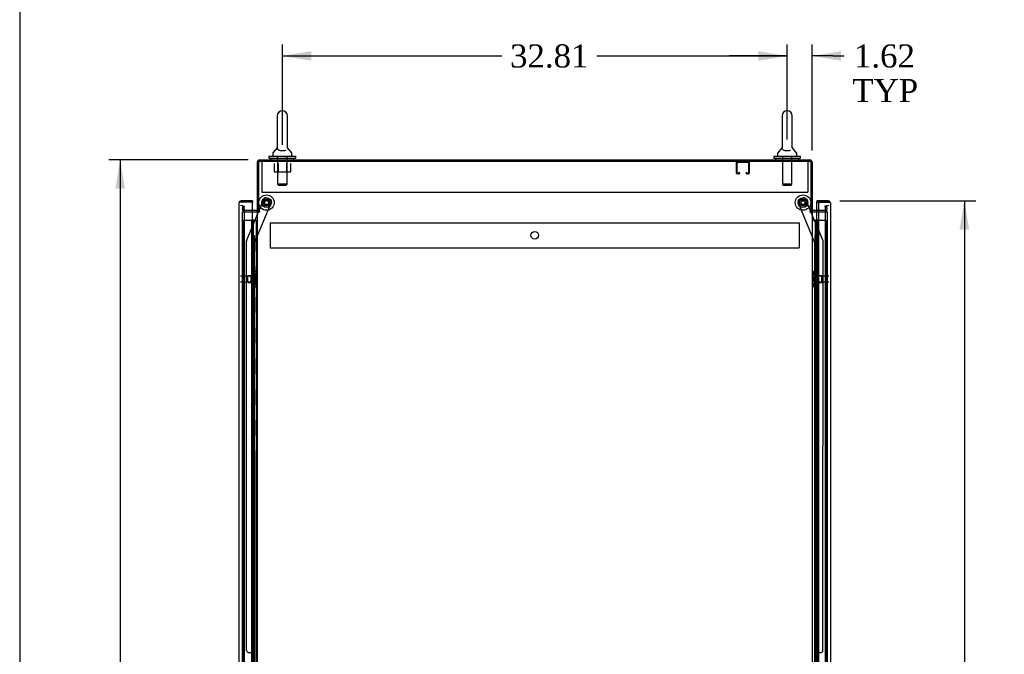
# Model space of a CAD drawing. Header units: inches. Extents: x 1 to 359, y -2 to 239.
# Tile 5 of 18: x 1 to 65, y 122 to 164. Entities that reach past the tile are written whole.
import ezdxf
from ezdxf.enums import TextEntityAlignment as Align
from ezdxf.lldxf.tags import DXFTag

# ---------------------------------------------------------------- set-up
doc = ezdxf.new("R2010")
doc.units = ezdxf.units.IN
doc.header["$MEASUREMENT"] = 0
for name, color, linetype in [('COM53964-5', 7, 'Continuous'), ('COM54746-60', 7, 'Continuous'), ('COM55914', 7, 'Continuous'), ('COM56676-2', 7, 'Continuous'), ('COM70220', 7, 'Continuous'), ('COM70449-6', 7, 'Continuous'), ('COM70839-3', 7, 'Continuous'), ('COM71197-3', 7, 'Continuous'), ('COM71199-4', 7, 'Continuous'), ('Default', 7, 'Continuous'), ('NTS18024', 7, 'Continuous'), ('NTS18147', 7, 'Continuous'), ('ROL87452', 7, 'Continuous'), ('RVT17786', 7, 'Continuous'), ('SCS86414', 7, 'Continuous'), ('STD26122', 7, 'Continuous'), ('WAF25376', 7, 'Continuous'), ('WAF25377', 7, 'Continuous'), ('WAM254785', 7, 'Continuous'), ('WAM30038', 7, 'Continuous')]:
    doc.layers.add(name, color=color, linetype=linetype)
doc.styles.add('SEACAD_Times_New_Roman', font='times.ttf')
tags = doc.linetypes.add('HIDDEN2', pattern=[0.1875, 0.125, -0.0625]).pattern_tags.tags
tags[6:7] = [DXFTag(74, 4), DXFTag(75, 0), DXFTag(340, '0'), DXFTag(46, 0.0), DXFTag(50, 0.0), DXFTag(44, 0.0), DXFTag(45, 0.0)]
tags[4:5] = [DXFTag(74, 4), DXFTag(75, 0), DXFTag(340, '0'), DXFTag(46, 0.0), DXFTag(50, 0.0), DXFTag(44, 0.0), DXFTag(45, 0.0)]
doc.dimstyles.new('HAMMOND_(STH_-_300x200)', dxfattribs={"dimtxt": 1.5, "dimasz": 1.875, "dimexe": 0.75, "dimexo": 0.75, "dimgap": 0.375, "dimtad": 0, "dimtih": 1, "dimtoh": 1, "dimzin": 0, "dimdsep": 46, "dimtxsty": 'SEACAD_Times_New_Roman', "dimblk1": '_SE_FILLED', "dimblk2": '_SE_FILLED', "dimsah": 1, "dimcen": 0.75, "dimadec": 0, "dimazin": 0, "dimtfac": 0.8, "dimtofl": 0, "dimtmove": 0, "dimatfit": 3, "dimfxl": 1, "dimtolj": 1, "dimtzin": 0, "dimarcsym": 0})

# ---------------------------------------------------------------- blocks, each defined once
blk = doc.blocks.new('SE4')
at = {"layer": 'COM53964-5', "color": 7, "linetype": 'HIDDEN2'}
for p, q in [((17.61, 150.378), (17.61, 150.24)), ((17.61, 150.378), (51.985, 150.378)), ((17.61, 150.24), (17.61, 148.891)), ((51.985, 150.378), (51.985, 150.24)), ((51.985, 150.24), (51.985, 148.891)), ((17.61, 148.891), (17.61, 148.753)), ((17.61, 148.753), (51.985, 148.753)), ((51.985, 148.891), (51.985, 148.753))]:
    blk.add_line(p, q, dxfattribs=at)
blk.add_circle((34.798, 149.566), 0.25, dxfattribs=at)
at = {"layer": 'COM54746-60', "color": 7, "linetype": 'HIDDEN2'}
for p, q in [((15.865, 150.543), (16.39, 150.543)), ((15.865, 90.543), (15.865, 150.543)), ((16.39, 150.543), (16.415, 150.543)), ((16.407, 150.552), (16.407, 150.578)), ((16.407, 150.578), (16.457, 150.578)), ((16.457, 150.552), (16.407, 150.552)), ((16.415, 90.543), (16.415, 150.543)), ((16.47, 150.543), (16.415, 150.543)), ((16.42, 150.552), (16.42, 90.543)), ((16.457, 150.578), (16.482, 150.578)), ((16.457, 150.552), (16.482, 150.552)), ((16.47, 150.543), (16.511, 150.543)), ((16.47, 149.543), (16.47, 150.543)), ((16.482, 150.578), (16.532, 150.578)), ((16.532, 150.552), (16.482, 150.552)), ((16.511, 150.543), (16.706, 150.543)), ((16.511, 149.543), (16.511, 150.543)), ((16.52, 90.543), (16.52, 150.552)), ((16.532, 150.578), (16.532, 150.552)), ((16.706, 150.543), (16.768, 150.543)), ((16.706, 90.543), (16.706, 150.543)), ((53.076, 150.543), (53.076, 90.543)), ((53.176, 90.543), (53.176, 150.543)), ((53.245, 150.543), (53.73, 150.543)), ((53.73, 90.543), (53.73, 150.543)), ((16.415, 149.543), (16.47, 149.543)), ((16.459, 149.543), (16.587, 149.543)), ((16.459, 148.543), (16.459, 149.543)), ((16.556, 148.543), (16.556, 149.543)), ((16.582, 149.543), (16.582, 148.543)), ((16.587, 148.543), (16.587, 149.543)), ((53.039, 149.543), (53.009, 149.543)), ((53.009, 149.543), (53.009, 148.543)), ((16.415, 148.543), (16.47, 148.543)), ((16.459, 148.543), (16.587, 148.543)), ((16.47, 147.543), (16.47, 148.543)), ((16.511, 147.543), (16.511, 148.543)), ((53.039, 148.543), (53.009, 148.543)), ((16.415, 147.543), (16.47, 147.543)), ((16.459, 147.543), (16.587, 147.543)), ((16.459, 146.543), (16.459, 147.543)), ((16.556, 146.543), (16.556, 147.543)), ((16.582, 147.543), (16.582, 146.543)), ((16.587, 146.543), (16.587, 147.543)), ((53.039, 147.543), (53.009, 147.543)), ((53.009, 147.543), (53.009, 146.543)), ((16.415, 146.543), (16.47, 146.543)), ((16.459, 146.543), (16.587, 146.543)), ((16.47, 145.543), (16.47, 146.543)), ((16.511, 145.543), (16.511, 146.543)), ((53.039, 146.543), (53.009, 146.543)), ((16.415, 145.543), (16.47, 145.543)), ((16.459, 145.543), (16.587, 145.543)), ((16.459, 144.543), (16.459, 145.543)), ((16.556, 144.543), (16.556, 145.543)), ((16.582, 145.543), (16.582, 144.543)), ((16.587, 144.543), (16.587, 145.543)), ((53.039, 145.543), (53.009, 145.543)), ((53.009, 145.543), (53.009, 144.543)), ((16.415, 144.543), (16.47, 144.543)), ((16.459, 144.543), (16.587, 144.543)), ((16.47, 143.543), (16.47, 144.543)), ((16.511, 143.543), (16.511, 144.543)), ((53.039, 144.543), (53.009, 144.543)), ((16.415, 143.543), (16.47, 143.543)), ((16.459, 143.543), (16.587, 143.543)), ((16.459, 142.543), (16.459, 143.543)), ((16.556, 142.543), (16.556, 143.543)), ((16.582, 143.543), (16.582, 142.543)), ((16.587, 142.543), (16.587, 143.543)), ((53.039, 143.543), (53.009, 143.543)), ((53.009, 143.543), (53.009, 142.543)), ((16.415, 142.543), (16.47, 142.543)), ((16.459, 142.543), (16.587, 142.543)), ((16.47, 141.543), (16.47, 142.543)), ((16.511, 141.543), (16.511, 142.543)), ((53.039, 142.543), (53.009, 142.543)), ((16.415, 141.543), (16.47, 141.543)), ((16.459, 141.543), (16.587, 141.543)), ((16.459, 140.543), (16.459, 141.543)), ((16.556, 140.543), (16.556, 141.543)), ((16.582, 141.543), (16.582, 140.543)), ((16.587, 140.543), (16.587, 141.543)), ((53.039, 141.543), (53.009, 141.543)), ((53.009, 141.543), (53.009, 140.543)), ((16.415, 140.543), (16.47, 140.543)), ((16.459, 140.543), (16.587, 140.543)), ((16.47, 139.543), (16.47, 140.543)), ((16.511, 139.543), (16.511, 140.543)), ((53.039, 140.543), (53.009, 140.543)), ((16.415, 139.543), (16.47, 139.543)), ((16.459, 139.543), (16.587, 139.543)), ((16.459, 138.543), (16.459, 139.543)), ((16.556, 138.543), (16.556, 139.543)), ((16.582, 139.543), (16.582, 138.543)), ((16.587, 138.543), (16.587, 139.543)), ((53.039, 139.543), (53.009, 139.543)), ((53.009, 139.543), (53.009, 138.543)), ((16.415, 138.543), (16.47, 138.543)), ((16.459, 138.543), (16.587, 138.543)), ((16.47, 137.543), (16.47, 138.543)), ((16.511, 137.543), (16.511, 138.543)), ((53.039, 138.543), (53.009, 138.543)), ((16.415, 137.543), (16.47, 137.543)), ((16.459, 137.543), (16.587, 137.543)), ((16.459, 136.543), (16.459, 137.543)), ((16.556, 136.543), (16.556, 137.543)), ((16.582, 137.543), (16.582, 136.543)), ((16.587, 136.543), (16.587, 137.543)), ((53.039, 137.543), (53.009, 137.543)), ((53.009, 137.543), (53.009, 136.543)), ((16.415, 136.543), (16.47, 136.543)), ((16.459, 136.543), (16.587, 136.543)), ((16.47, 135.543), (16.47, 136.543)), ((16.511, 135.543), (16.511, 136.543)), ((53.039, 136.543), (53.009, 136.543)), ((16.415, 135.543), (16.47, 135.543)), ((16.459, 135.543), (16.587, 135.543)), ((16.459, 134.543), (16.459, 135.543)), ((16.556, 134.543), (16.556, 135.543)), ((16.582, 135.543), (16.582, 134.543)), ((16.587, 134.543), (16.587, 135.543)), ((53.039, 135.543), (53.009, 135.543)), ((53.009, 135.543), (53.009, 134.543)), ((16.415, 134.543), (16.47, 134.543)), ((16.459, 134.543), (16.587, 134.543)), ((16.47, 133.543), (16.47, 134.543)), ((16.511, 133.543), (16.511, 134.543)), ((53.039, 134.543), (53.009, 134.543)), ((16.415, 133.543), (16.47, 133.543)), ((16.459, 133.543), (16.587, 133.543)), ((16.459, 132.543), (16.459, 133.543)), ((16.556, 132.543), (16.556, 133.543)), ((16.582, 133.543), (16.582, 132.543)), ((16.587, 132.543), (16.587, 133.543)), ((53.039, 133.543), (53.009, 133.543)), ((53.009, 133.543), (53.009, 132.543)), ((16.415, 132.543), (16.47, 132.543)), ((16.459, 132.543), (16.587, 132.543)), ((16.47, 131.543), (16.47, 132.543)), ((16.511, 131.543), (16.511, 132.543)), ((53.039, 132.543), (53.009, 132.543)), ((16.415, 131.543), (16.47, 131.543)), ((16.459, 131.543), (16.587, 131.543)), ((16.459, 130.543), (16.459, 131.543)), ((16.556, 130.543), (16.556, 131.543)), ((16.582, 131.543), (16.582, 130.543)), ((16.587, 130.543), (16.587, 131.543)), ((53.039, 131.543), (53.009, 131.543)), ((53.009, 131.543), (53.009, 130.543)), ((16.415, 130.543), (16.47, 130.543)), ((16.459, 130.543), (16.587, 130.543)), ((16.47, 129.543), (16.47, 130.543)), ((16.511, 129.543), (16.511, 130.543)), ((53.039, 130.543), (53.009, 130.543)), ((16.415, 129.543), (16.47, 129.543)), ((16.459, 129.543), (16.587, 129.543)), ((16.459, 128.543), (16.459, 129.543)), ((16.556, 128.543), (16.556, 129.543)), ((16.582, 129.543), (16.582, 128.543)), ((16.587, 128.543), (16.587, 129.543)), ((53.039, 129.543), (53.009, 129.543)), ((53.009, 129.543), (53.009, 128.543)), ((16.415, 128.543), (16.47, 128.543)), ((16.459, 128.543), (16.587, 128.543)), ((16.47, 127.543), (16.47, 128.543)), ((16.511, 127.543), (16.511, 128.543)), ((53.039, 128.543), (53.009, 128.543)), ((16.415, 127.543), (16.47, 127.543)), ((16.459, 127.543), (16.587, 127.543)), ((16.459, 126.543), (16.459, 127.543)), ((16.556, 126.543), (16.556, 127.543)), ((16.582, 127.543), (16.582, 126.543)), ((16.587, 126.543), (16.587, 127.543)), ((53.039, 127.543), (53.009, 127.543)), ((53.009, 127.543), (53.009, 126.543)), ((16.415, 126.543), (16.47, 126.543)), ((16.459, 126.543), (16.587, 126.543)), ((16.47, 125.543), (16.47, 126.543)), ((16.511, 125.543), (16.511, 126.543)), ((53.039, 126.543), (53.009, 126.543)), ((16.415, 125.543), (16.47, 125.543)), ((16.459, 125.543), (16.587, 125.543)), ((16.459, 124.543), (16.459, 125.543)), ((16.556, 124.543), (16.556, 125.543)), ((16.582, 125.543), (16.582, 124.543)), ((16.587, 124.543), (16.587, 125.543)), ((53.039, 125.543), (53.009, 125.543)), ((53.009, 125.543), (53.009, 124.543)), ((16.415, 124.543), (16.47, 124.543)), ((16.459, 124.543), (16.587, 124.543)), ((16.47, 123.543), (16.47, 124.543)), ((16.511, 123.543), (16.511, 124.543)), ((53.039, 124.543), (53.009, 124.543)), ((16.415, 123.543), (16.47, 123.543)), ((16.459, 123.543), (16.587, 123.543)), ((16.459, 122.543), (16.459, 123.543)), ((16.556, 122.543), (16.556, 123.543)), ((16.582, 123.543), (16.582, 122.543)), ((16.587, 122.543), (16.587, 123.543)), ((53.039, 123.543), (53.009, 123.543)), ((53.009, 123.543), (53.009, 122.543)), ((16.415, 122.543), (16.47, 122.543)), ((16.459, 122.543), (16.587, 122.543)), ((16.47, 121.543), (16.47, 122.543)), ((16.511, 121.543), (16.511, 122.543)), ((53.039, 122.543), (53.009, 122.543))]:
    blk.add_line(p, q, dxfattribs=at)
at = {"layer": 'COM54746-60', "color": 7, "linetype": 'Continuous'}
for p, q in [((52.828, 150.543), (53.039, 150.543)), ((53.039, 150.543), (53.243, 150.543)), ((53.039, 149.543), (53.039, 150.543)), ((53.063, 150.552), (53.063, 150.578)), ((53.063, 150.578), (53.113, 150.578)), ((53.113, 150.552), (53.063, 150.552)), ((53.076, 150.552), (53.076, 150.543)), ((53.113, 150.578), (53.138, 150.578)), ((53.113, 150.552), (53.138, 150.552)), ((53.138, 150.578), (53.188, 150.578)), ((53.188, 150.552), (53.138, 150.552)), ((53.176, 150.543), (53.176, 150.552)), ((53.188, 150.578), (53.188, 150.552)), ((53.243, 150.543), (53.245, 150.543)), ((53.243, 149.543), (53.243, 150.543)), ((53.243, 149.543), (53.039, 149.543)), ((53.243, 149.543), (53.039, 149.543)), ((53.039, 148.543), (53.039, 149.543)), ((53.243, 148.543), (53.243, 149.543)), ((53.243, 148.543), (53.039, 148.543)), ((53.243, 148.543), (53.039, 148.543)), ((53.039, 147.543), (53.039, 148.543)), ((53.243, 147.543), (53.243, 148.543)), ((53.243, 147.543), (53.039, 147.543)), ((53.243, 147.543), (53.039, 147.543)), ((53.039, 146.543), (53.039, 147.543)), ((53.243, 146.543), (53.243, 147.543)), ((53.243, 146.543), (53.039, 146.543)), ((53.243, 146.543), (53.039, 146.543)), ((53.039, 145.543), (53.039, 146.543)), ((53.243, 145.543), (53.243, 146.543)), ((53.243, 145.543), (53.039, 145.543)), ((53.243, 145.543), (53.039, 145.543)), ((53.039, 144.543), (53.039, 145.543)), ((53.243, 144.543), (53.243, 145.543)), ((53.243, 144.543), (53.039, 144.543)), ((53.243, 144.543), (53.039, 144.543)), ((53.039, 143.543), (53.039, 144.543)), ((53.243, 143.543), (53.243, 144.543)), ((53.243, 143.543), (53.039, 143.543)), ((53.243, 143.543), (53.039, 143.543)), ((53.039, 142.543), (53.039, 143.543)), ((53.243, 142.543), (53.243, 143.543)), ((53.243, 142.543), (53.039, 142.543)), ((53.243, 142.543), (53.039, 142.543)), ((53.039, 141.543), (53.039, 142.543)), ((53.243, 141.543), (53.243, 142.543)), ((53.243, 141.543), (53.039, 141.543)), ((53.243, 141.543), (53.039, 141.543)), ((53.039, 140.543), (53.039, 141.543)), ((53.243, 140.543), (53.243, 141.543)), ((53.243, 140.543), (53.039, 140.543)), ((53.243, 140.543), (53.039, 140.543)), ((53.039, 139.543), (53.039, 140.543)), ((53.243, 139.543), (53.243, 140.543)), ((53.243, 139.543), (53.039, 139.543)), ((53.243, 139.543), (53.039, 139.543)), ((53.039, 138.543), (53.039, 139.543)), ((53.243, 138.543), (53.243, 139.543)), ((53.243, 138.543), (53.039, 138.543)), ((53.243, 138.543), (53.039, 138.543)), ((53.039, 137.543), (53.039, 138.543)), ((53.243, 137.543), (53.243, 138.543)), ((53.243, 137.543), (53.039, 137.543)), ((53.243, 137.543), (53.039, 137.543)), ((53.039, 136.543), (53.039, 137.543)), ((53.243, 136.543), (53.243, 137.543)), ((53.243, 136.543), (53.039, 136.543)), ((53.243, 136.543), (53.039, 136.543)), ((53.039, 135.543), (53.039, 136.543)), ((53.243, 135.543), (53.243, 136.543)), ((53.243, 135.543), (53.039, 135.543)), ((53.243, 135.543), (53.039, 135.543)), ((53.039, 134.543), (53.039, 135.543)), ((53.243, 134.543), (53.243, 135.543)), ((53.243, 134.543), (53.039, 134.543)), ((53.243, 134.543), (53.039, 134.543)), ((53.039, 133.543), (53.039, 134.543)), ((53.243, 133.543), (53.243, 134.543)), ((53.243, 133.543), (53.039, 133.543)), ((53.243, 133.543), (53.039, 133.543)), ((53.039, 132.543), (53.039, 133.543)), ((53.243, 132.543), (53.243, 133.543)), ((53.243, 132.543), (53.039, 132.543)), ((53.243, 132.543), (53.039, 132.543)), ((53.039, 131.543), (53.039, 132.543)), ((53.243, 131.543), (53.243, 132.543)), ((53.243, 131.543), (53.039, 131.543)), ((53.243, 131.543), (53.039, 131.543)), ((53.039, 130.543), (53.039, 131.543)), ((53.243, 130.543), (53.243, 131.543)), ((53.243, 130.543), (53.039, 130.543)), ((53.243, 130.543), (53.039, 130.543)), ((53.039, 129.543), (53.039, 130.543)), ((53.243, 129.543), (53.243, 130.543)), ((53.243, 129.543), (53.039, 129.543)), ((53.243, 129.543), (53.039, 129.543)), ((53.039, 128.543), (53.039, 129.543)), ((53.243, 128.543), (53.243, 129.543)), ((53.243, 128.543), (53.039, 128.543)), ((53.243, 128.543), (53.039, 128.543)), ((53.039, 127.543), (53.039, 128.543)), ((53.243, 127.543), (53.243, 128.543)), ((53.243, 127.543), (53.039, 127.543)), ((53.243, 127.543), (53.039, 127.543)), ((53.039, 126.543), (53.039, 127.543)), ((53.243, 126.543), (53.243, 127.543)), ((53.243, 126.543), (53.039, 126.543)), ((53.243, 126.543), (53.039, 126.543)), ((53.039, 125.543), (53.039, 126.543)), ((53.243, 125.543), (53.243, 126.543)), ((53.243, 125.543), (53.039, 125.543)), ((53.243, 125.543), (53.039, 125.543)), ((53.039, 124.543), (53.039, 125.543)), ((53.243, 124.543), (53.243, 125.543)), ((53.243, 124.543), (53.039, 124.543)), ((53.243, 124.543), (53.039, 124.543)), ((53.039, 123.543), (53.039, 124.543)), ((53.243, 123.543), (53.243, 124.543)), ((53.243, 123.543), (53.039, 123.543)), ((53.243, 123.543), (53.039, 123.543)), ((53.039, 122.543), (53.039, 123.543)), ((53.243, 122.543), (53.243, 123.543)), ((53.243, 122.543), (53.039, 122.543)), ((53.243, 122.543), (53.039, 122.543)), ((53.039, 121.543), (53.039, 122.543)), ((53.243, 121.543), (53.243, 122.543))]:
    blk.add_line(p, q, dxfattribs=at)
at = {"layer": 'COM55914', "color": 7, "linetype": 'HIDDEN2'}
for p, q in [((47.92, 153.599), (47.92, 154.326)), ((47.96, 153.599), (47.96, 154.326)), ((47.963, 154.329), (48.69, 154.329)), ((48.693, 154.326), (48.693, 153.599)), ((48.733, 154.326), (48.733, 153.599)), ((48.065, 153.596), (47.963, 153.596)), ((48.068, 153.65), (48.068, 153.599)), ((48.108, 153.65), (48.068, 153.65)), ((48.108, 153.65), (48.108, 153.599)), ((48.545, 153.599), (48.545, 153.65)), ((48.545, 153.65), (48.585, 153.65)), ((48.585, 153.599), (48.585, 153.65)), ((48.69, 153.596), (48.588, 153.596)), ((48.065, 153.556), (47.963, 153.556)), ((48.69, 153.556), (48.588, 153.556))]:
    blk.add_line(p, q, dxfattribs=at)
for centre, radius, start, end in [((47.963, 154.326), 0.043, 90, 180), ((47.963, 154.326), 0.003, 90, 180), ((48.69, 154.326), 0.043, 0, 90), ((48.69, 154.326), 0.003, 0, 90), ((47.963, 153.599), 0.043, 180, 270), ((47.963, 153.599), 0.003, 180, 270), ((48.065, 153.599), 0.003, 270, 0), ((48.065, 153.599), 0.043, 270, 0), ((48.588, 153.599), 0.043, 180, 270), ((48.588, 153.599), 0.003, 180, 270), ((48.69, 153.599), 0.003, 270, 0), ((48.69, 153.599), 0.043, 270, 0)]:
    blk.add_arc(centre, radius, start, end, dxfattribs=at)
at = {"layer": 'COM56676-2', "color": 7, "linetype": 'HIDDEN2'}
for p, q in [((17.048, 154.369), (17.048, 154.184)), ((52.548, 154.369), (52.548, 154.184)), ((17.048, 154.184), (17.048, 152.369)), ((52.548, 154.184), (52.548, 152.369)), ((17.048, 152.369), (52.548, 152.369))]:
    blk.add_line(p, q, dxfattribs=at)
at = {"layer": 'COM70220', "color": 7, "linetype": 'HIDDEN2'}
for p, q in [((15.926, 151.011), (15.926, 151.261)), ((53.67, 151.261), (53.67, 151.011)), ((15.926, 90.076), (15.926, 151.011)), ((53.67, 151.011), (53.67, 90.076))]:
    blk.add_line(p, q, dxfattribs=at)
for centre, start, end in [((15.676, 151.261), 0, 90), ((53.92, 151.261), 90, 180)]:
    blk.add_arc(centre, 0.25, start, end, dxfattribs=at)
at = {"layer": 'COM70449-6', "color": 7, "linetype": 'Continuous'}
for p, q in [((16.768, 151.119), (16.768, 154.321)), ((16.911, 154.464), (52.685, 154.464)), ((52.828, 154.321), (52.828, 151.119)), ((16.72, 151.184), (16.456, 151.184)), ((16.863, 151.119), (16.768, 151.119)), ((52.733, 151.119), (52.828, 151.119)), ((53.245, 151.184), (52.876, 151.184))]:
    blk.add_line(p, q, dxfattribs=at)
at = {"layer": 'COM70449-6', "color": 7, "linetype": 'HIDDEN2'}
for p, q in [((15.803, 151.257), (15.843, 151.485)), ((15.843, 151.485), (15.936, 151.469)), ((15.896, 151.24), (15.936, 151.469)), ((16.456, 151.184), (15.943, 151.184)), ((53.652, 151.184), (53.245, 151.184)), ((53.753, 151.485), (53.659, 151.469)), ((53.659, 151.469), (53.699, 151.24)), ((53.753, 151.485), (53.793, 151.257))]:
    blk.add_line(p, q, dxfattribs=at)
at = {"layer": 'COM70449-6', "color": 7, "linetype": 'Continuous'}
for centre, radius, start, end in [((16.911, 154.321), 0.143, 90, 180), ((52.685, 154.321), 0.143, 0, 90), ((16.72, 151.232), 0.048, 270, 0), ((16.72, 151.232), 0.143, 270, 307.79488), ((52.876, 151.232), 0.143, 232.20512, 270), ((52.876, 151.232), 0.048, 180, 270)]:
    blk.add_arc(centre, radius, start, end, dxfattribs=at)
at = {"layer": 'COM70449-6', "color": 7, "linetype": 'HIDDEN2'}
for centre, radius, start, end in [((16.911, 154.321), 0.048, 90, 180), ((52.685, 154.321), 0.048, 0, 90), ((15.943, 151.232), 0.143, 170, 270), ((15.943, 151.232), 0.048, 170, 270), ((53.652, 151.232), 0.143, 270, 10), ((53.652, 151.232), 0.048, 270, 10)]:
    blk.add_arc(centre, radius, start, end, dxfattribs=at)
at = {"layer": 'COM70839-3', "color": 7, "linetype": 'HIDDEN2'}
for p, q in [((16.583, 149.071), (17.682, 151.728)), ((16.856, 151.119), (17.191, 151.931)), ((17.355, 151.998), (17.614, 151.891)), ((53.013, 149.071), (51.914, 151.728)), ((51.981, 151.891), (52.241, 151.998)), ((52.74, 151.119), (52.404, 151.931)), ((16.061, 149.199), (16.843, 151.089)), ((53.535, 149.199), (52.752, 151.089)), ((16.064, 122.568), (16.052, 149.152)), ((53.531, 122.568), (53.544, 149.152)), ((16.596, 121.194), (16.583, 149.071)), ((53, 121.194), (53.013, 149.071)), ((16.189, 122.443), (16.4, 122.443)), ((53.195, 122.443), (53.406, 122.443))]:
    blk.add_line(p, q, dxfattribs=at)
at = {"layer": 'COM70839-3', "color": 7, "linetype": 'Continuous'}
for p, q in [((16.843, 151.089), (16.856, 151.119)), ((52.752, 151.089), (52.74, 151.119))]:
    blk.add_line(p, q, dxfattribs=at)
at = {"layer": 'COM70839-3', "color": 7, "linetype": 'HIDDEN2'}
for centre in [(17.363, 151.691), (52.233, 151.691)]:
    blk.add_circle(centre, 0.129, dxfattribs=at)
for centre, start, end in [((17.307, 151.883), 67.51549, 157.51549), ((17.567, 151.775), 337.51549, 67.51549), ((52.029, 151.775), 112.48451, 202.48451), ((52.289, 151.883), 22.48451, 112.48451), ((16.177, 149.152), 157.51549, 180.02749), ((53.419, 149.152), 359.97251, 22.48451), ((16.189, 122.568), 180.02749, 270.02749), ((16.4, 122.318), 0.02749, 90.02749), ((53.195, 122.318), 89.97251, 179.97251), ((53.406, 122.568), 269.97251, 359.97251)]:
    blk.add_arc(centre, 0.125, start, end, dxfattribs=at)
at = {"layer": 'COM71197-3', "color": 7, "linetype": 'Continuous'}
for p, q in [((52.733, 154.369), (16.863, 154.369)), ((16.863, 151.119), (16.863, 154.369)), ((52.733, 154.369), (52.733, 151.119)), ((16.456, 151.089), (16.72, 151.089)), ((16.768, 151.089), (16.72, 151.089)), ((16.768, 151.089), (16.911, 151.089)), ((16.768, 89.779), (16.768, 151.089)), ((16.911, 151.119), (16.863, 151.119)), ((52.685, 151.119), (52.733, 151.119)), ((52.685, 151.089), (52.828, 151.089)), ((52.828, 151.089), (52.828, 89.779)), ((52.876, 151.089), (52.828, 151.089)), ((52.876, 151.089), (53.245, 151.089))]:
    blk.add_line(p, q, dxfattribs=at)
at = {"layer": 'COM71197-3', "color": 7, "linetype": 'HIDDEN2'}
for p, q in [((15.801, 151.089), (16.456, 151.089)), ((15.801, 89.779), (15.801, 151.089)), ((53.245, 151.089), (53.795, 151.089)), ((53.795, 151.089), (53.795, 89.779))]:
    blk.add_line(p, q, dxfattribs=at)
at = {"layer": 'COM71197-3', "color": 7, "linetype": 'Continuous'}
for centre, start, end in [((16.911, 151.104), 270, 90), ((52.685, 151.104), 90, 270)]:
    blk.add_arc(centre, 0.015, start, end, dxfattribs=at)
at = {"layer": 'COM71199-4', "color": 7, "linetype": 'Continuous'}
for p, q in [((15.661, 151.714), (15.61, 151.753)), ((15.724, 151.714), (15.61, 151.714)), ((15.724, 151.714), (15.661, 151.714)), ((16.456, 151.809), (15.724, 151.809)), ((15.724, 151.714), (15.724, 151.714)), ((16.456, 151.714), (15.724, 151.714)), ((16.456, 151.714), (15.724, 151.714)), ((16.456, 151.809), (16.456, 151.714)), ((16.456, 89.372), (16.456, 151.714)), ((53.14, 151.809), (53.14, 151.714)), ((53.872, 151.809), (53.14, 151.809)), ((53.14, 151.184), (53.14, 151.714)), ((53.14, 151.714), (53.245, 151.714)), ((53.14, 151.714), (53.872, 151.714)), ((53.245, 151.714), (53.245, 89.372)), ((53.872, 151.714), (53.245, 151.714)), ((53.872, 151.714), (53.872, 151.714)), ((53.934, 151.714), (53.872, 151.714)), ((53.872, 151.714), (53.985, 151.714)), ((53.934, 151.714), (53.985, 151.753)), ((15.581, 89.42), (15.581, 151.666)), ((15.581, 151.666), (15.581, 151.666)), ((15.581, 151.666), (15.581, 151.666)), ((15.581, 151.666), (15.581, 151.666)), ((54.015, 151.666), (54.015, 89.42)), ((54.015, 151.666), (54.015, 151.666)), ((54.015, 151.666), (54.015, 151.666))]:
    blk.add_line(p, q, dxfattribs=at)
at = {"layer": 'COM71199-4', "color": 7, "linetype": 'HIDDEN2'}
blk.add_line((53.14, 89.684), (53.14, 151.184), dxfattribs=at)
at = {"layer": 'COM71199-4', "color": 7, "linetype": 'Continuous'}
for centre, start, end in [((15.724, 151.666), 142.49641, 179.84393), ((15.724, 151.666), 90, 142.49641), ((53.872, 151.666), 37.50359, 90), ((53.872, 151.666), 0.15607, 37.50359), ((15.724, 151.666), 179.92383, 180), ((53.872, 151.666), 0, 0.07617)]:
    blk.add_arc(centre, 0.143, start, end, dxfattribs=at)
for points in [[(15.61, 151.714), (15.601, 151.706), (15.593, 151.698), (15.586, 151.686), (15.584, 151.682), (15.581, 151.674), (15.581, 151.67), (15.581, 151.666)], [(53.985, 151.714), (53.995, 151.706), (54.002, 151.698), (54.01, 151.686), (54.012, 151.682), (54.014, 151.674), (54.015, 151.67), (54.015, 151.666)]]:
    blk.add_open_spline(points, degree=3, knots=[0, 0, 0, 0, 0.5, 0.5, 0.75, 0.75, 1, 1, 1, 1], dxfattribs=at)
at = {"layer": 'NTS18024', "color": 7, "linetype": 'HIDDEN2'}
for p, q in [((17.854, 154.244), (17.854, 153.699)), ((18.129, 154.244), (18.129, 153.699)), ((18.655, 154.244), (18.655, 153.699)), ((18.927, 154.244), (18.927, 153.699)), ((17.854, 153.699), (18.129, 153.699)), ((18.129, 153.699), (18.655, 153.699)), ((18.655, 153.699), (18.927, 153.699))]:
    blk.add_line(p, q, dxfattribs=at)
at = {"layer": 'NTS18147', "color": 7, "linetype": 'HIDDEN2'}
for p, q in [((16.584, 147.209), (16.584, 147.214)), ((16.647, 147.214), (16.584, 147.214)), ((16.584, 147.209), (16.584, 147.021)), ((16.584, 147.209), (16.647, 147.209)), ((16.647, 147.209), (16.647, 147.214)), ((52.949, 147.209), (52.949, 147.214)), ((53.012, 147.214), (52.949, 147.214)), ((52.949, 147.209), (53.012, 147.209)), ((53.012, 147.209), (53.012, 147.214)), ((53.012, 147.021), (53.012, 147.209)), ((16.146, 146.494), (16.146, 146.934)), ((16.584, 146.934), (16.146, 146.934)), ((16.584, 147.021), (16.584, 146.903)), ((16.647, 147.021), (16.584, 147.021)), ((16.584, 146.903), (16.584, 146.525)), ((16.584, 146.903), (16.647, 146.903)), ((16.647, 146.903), (16.647, 147.021)), ((16.709, 147.06), (16.709, 147.115)), ((52.887, 147.115), (52.887, 147.06)), ((52.949, 147.021), (52.949, 146.903)), ((53.012, 147.021), (52.949, 147.021)), ((52.949, 146.903), (53.012, 146.903)), ((53.012, 146.903), (53.012, 147.021)), ((53.449, 146.934), (53.012, 146.934)), ((53.012, 146.525), (53.012, 146.903)), ((53.449, 146.494), (53.449, 146.934)), ((16.146, 146.494), (16.584, 146.494)), ((16.584, 146.525), (16.584, 146.407)), ((16.647, 146.525), (16.584, 146.525)), ((16.584, 146.407), (16.584, 146.219)), ((16.584, 146.407), (16.647, 146.407)), ((16.584, 146.219), (16.584, 146.214)), ((16.647, 146.219), (16.584, 146.219)), ((16.584, 146.214), (16.647, 146.214)), ((16.647, 146.407), (16.647, 146.525)), ((16.647, 146.219), (16.647, 146.214)), ((16.709, 146.313), (16.709, 146.368)), ((52.887, 146.368), (52.887, 146.313)), ((52.949, 146.525), (52.949, 146.407)), ((53.012, 146.525), (52.949, 146.525)), ((52.949, 146.407), (53.012, 146.407)), ((52.949, 146.219), (52.949, 146.214)), ((53.012, 146.219), (52.949, 146.219)), ((52.949, 146.214), (53.012, 146.214)), ((53.012, 146.407), (53.012, 146.525)), ((53.012, 146.494), (53.449, 146.494)), ((53.012, 146.219), (53.012, 146.407)), ((53.012, 146.219), (53.012, 146.214))]:
    blk.add_line(p, q, dxfattribs=at)
for centre, start, end in [((16.39, 146.714), 323.63381, 36.36619), ((53.205, 146.714), 143.63381, 216.36619)]:
    blk.add_arc(centre, 0.318, start, end, dxfattribs=at)
for centre, major_axis, start_param, end_param in [((16.39, 147.115), (-0.318, 0), 2.506883, 3.776302), ((53.205, 147.115), (0.318, 0), 2.506883, 3.776302), ((16.39, 147.06), (-0.318, 0), 2.506883, 3.141593), ((53.205, 147.06), (0.318, 0), 3.141593, 3.776302), ((16.39, 146.368), (-0.318, 0), 3.141593, 3.776302), ((16.39, 146.313), (-0.318, 0), 2.506883, 3.776302), ((53.205, 146.313), (0.318, 0), 2.506883, 3.776302), ((53.205, 146.368), (0.318, 0), 2.506883, 3.141593)]:
    blk.add_ellipse(centre, major_axis=major_axis, ratio=0.5, start_param=start_param, end_param=end_param, dxfattribs=at)
at = {"layer": 'ROL87452', "color": 7, "linetype": 'HIDDEN2'}
for centre, radius in [((17.363, 151.691), 0.5), ((17.363, 151.691), 0.206), ((52.233, 151.691), 0.5)]:
    blk.add_circle(centre, radius, dxfattribs=at)
at = {"layer": 'RVT17786', "color": 7, "linetype": 'HIDDEN2'}
for centre, radius in [((17.363, 151.691), 0.217), ((52.233, 151.691), 0.217), ((52.233, 151.691), 0.125)]:
    blk.add_circle(centre, radius, dxfattribs=at)
at = {"layer": 'SCS86414', "color": 7, "linetype": 'Continuous'}
for p, q in [((18.061, 157.329), (18.061, 155.259)), ((18.723, 155.258), (18.723, 157.329)), ((50.873, 157.329), (50.873, 155.259)), ((51.535, 155.258), (51.535, 157.329)), ((17.767, 154.883), (17.767, 154.764)), ((18.052, 155.248), (17.781, 154.922)), ((19.003, 154.922), (18.732, 155.248)), ((19.017, 154.764), (19.017, 154.883)), ((50.579, 154.883), (50.579, 154.764)), ((50.864, 155.248), (50.593, 154.922)), ((51.815, 154.922), (51.544, 155.248)), ((51.829, 154.764), (51.829, 154.883))]:
    blk.add_line(p, q, dxfattribs=at)
at = {"layer": 'SCS86414', "color": 7, "linetype": 'HIDDEN2'}
for p, q in [((18.08, 154.704), (18.08, 152.889)), ((18.704, 152.889), (18.704, 154.704)), ((50.892, 154.704), (50.892, 152.889)), ((51.516, 152.889), (51.516, 154.704)), ((18.704, 152.889), (18.08, 152.889)), ((18.08, 152.889), (18.14, 152.829)), ((18.14, 152.829), (18.644, 152.829)), ((18.644, 152.829), (18.704, 152.889)), ((51.516, 152.889), (50.892, 152.889)), ((50.892, 152.889), (50.952, 152.829)), ((50.952, 152.829), (51.456, 152.829)), ((51.456, 152.829), (51.516, 152.889))]:
    blk.add_line(p, q, dxfattribs=at)
at = {"layer": 'SCS86414', "color": 7, "linetype": 'Continuous'}
for centre, radius, start, end in [((18.392, 157.329), 0.331, 0, 180), ((51.204, 157.329), 0.331, 0, 180), ((17.827, 154.883), 0.06, 140.32138, 180), ((18.957, 154.883), 0.06, 0, 39.67862), ((50.639, 154.883), 0.06, 140.32138, 180), ((51.769, 154.883), 0.06, 0, 39.67862), ((17.827, 154.764), 0.06, 180, 270), ((18.957, 154.764), 0.06, 270, 0), ((50.639, 154.764), 0.06, 180, 270), ((51.769, 154.764), 0.06, 270, 0)]:
    blk.add_arc(centre, radius, start, end, dxfattribs=at)
for points in [[(18.598, 155.09), (18.595, 155.089), (18.575, 155.078), (18.521, 155.061), (18.437, 155.047), (18.346, 155.047), (18.259, 155.062), (18.185, 155.087), (18.127, 155.123), (18.087, 155.165), (18.067, 155.206), (18.063, 155.232), (18.062, 155.242)], [(51.41, 155.09), (51.407, 155.089), (51.387, 155.078), (51.333, 155.061), (51.249, 155.047), (51.158, 155.047), (51.071, 155.062), (50.997, 155.087), (50.939, 155.123), (50.899, 155.165), (50.879, 155.206), (50.875, 155.232), (50.874, 155.242)]]:
    blk.add_open_spline(points, degree=3, knots=[0, 0, 0, 0, 0.0115412, 0.1013255, 0.186663, 0.277254, 0.3666451, 0.4573135, 0.5531255, 0.6579054, 0.7767535, 0.8620712, 0.8620712, 0.8620712, 0.8620712], dxfattribs=at)
at = {"layer": 'STD26122', "color": 7, "linetype": 'HIDDEN2'}
for p, q in [((16.641, 146.899), (15.676, 146.899)), ((16.641, 146.529), (16.641, 146.899)), ((16.676, 146.864), (16.641, 146.899)), ((16.641, 146.529), (16.676, 146.564)), ((16.676, 146.564), (16.676, 146.864)), ((52.955, 146.899), (52.92, 146.864)), ((52.92, 146.564), (52.92, 146.864)), ((52.92, 146.564), (52.955, 146.529)), ((52.955, 146.899), (52.955, 146.529)), ((53.92, 146.899), (52.955, 146.899)), ((15.676, 146.529), (16.641, 146.529)), ((52.955, 146.529), (53.92, 146.529))]:
    blk.add_line(p, q, dxfattribs=at)
at = {"layer": 'WAF25376', "color": 7, "linetype": 'HIDDEN2'}
for centre, radius in [((17.363, 151.691), 0.315), ((17.363, 151.691), 0.14), ((52.233, 151.691), 0.315), ((52.233, 151.691), 0.14)]:
    blk.add_circle(centre, radius, dxfattribs=at)
at = {"layer": 'WAF25377', "color": 7, "linetype": 'Continuous'}
for p, q in [((17.517, 154.704), (19.267, 154.704)), ((17.517, 154.704), (17.517, 154.589)), ((17.517, 154.589), (19.267, 154.589)), ((19.267, 154.589), (19.267, 154.704)), ((50.329, 154.704), (52.079, 154.704)), ((50.329, 154.704), (50.329, 154.589)), ((50.329, 154.589), (52.079, 154.589)), ((52.079, 154.589), (52.079, 154.704))]:
    blk.add_line(p, q, dxfattribs=at)
at = {"layer": 'WAM254785', "color": 7, "linetype": 'Continuous'}
for p, q in [((17.642, 154.589), (17.642, 154.464)), ((19.142, 154.464), (19.142, 154.589)), ((50.454, 154.589), (50.454, 154.464)), ((51.954, 154.464), (51.954, 154.589))]:
    blk.add_line(p, q, dxfattribs=at)
at = {"layer": 'WAM30038', "color": 7, "linetype": 'HIDDEN2'}
for p, q in [((16.371, 146.888), (16.371, 146.942)), ((16.416, 146.916), (16.371, 146.888)), ((16.371, 146.863), (16.416, 146.891)), ((16.371, 146.888), (16.387, 146.875)), ((16.371, 146.732), (16.371, 146.863)), ((16.416, 146.732), (16.371, 146.732)), ((16.371, 146.565), (16.371, 146.697)), ((16.371, 146.697), (16.416, 146.697)), ((16.416, 146.537), (16.371, 146.565)), ((16.387, 146.875), (16.426, 146.9)), ((16.435, 146.339), (16.435, 147.089)), ((16.459, 147.089), (16.435, 147.089)), ((16.459, 146.339), (16.459, 147.089)), ((53.137, 147.089), (53.137, 146.339)), ((53.161, 147.089), (53.137, 147.089)), ((53.161, 147.089), (53.161, 146.339)), ((53.225, 146.888), (53.18, 146.916)), ((53.18, 146.891), (53.225, 146.863)), ((53.225, 146.732), (53.18, 146.732)), ((53.18, 146.697), (53.225, 146.697)), ((53.225, 146.565), (53.18, 146.537)), ((53.209, 146.875), (53.225, 146.888)), ((53.225, 146.942), (53.225, 146.888)), ((53.225, 146.863), (53.225, 146.732)), ((53.225, 146.697), (53.225, 146.565)), ((16.387, 146.553), (16.371, 146.54)), ((16.371, 146.486), (16.371, 146.54)), ((16.371, 146.54), (16.416, 146.512)), ((16.425, 146.529), (16.387, 146.553)), ((16.435, 146.339), (16.459, 146.339)), ((53.137, 146.339), (53.161, 146.339)), ((53.18, 146.512), (53.225, 146.54)), ((53.209, 146.553), (53.181, 146.535)), ((53.225, 146.54), (53.209, 146.553)), ((53.225, 146.54), (53.225, 146.486))]:
    blk.add_line(p, q, dxfattribs=at)
for centre, radius, start, end in [((15.85, 147.617), 0.85, 311.70584, 313.44931), ((16.417, 146.714), 0.0181, 1.77183, 93.07302), ((16.417, 146.715), 0.0182, 267.1609, 357.99424), ((53.748, 147.62), 0.854, 226.55474, 228.29011), ((53.179, 146.713), 0.0182, 87.1609, 177.99424), ((53.179, 146.715), 0.0181, 181.77183, 273.07302), ((15.847, 145.808), 0.854, 46.55474, 48.29011), ((53.745, 145.811), 0.85, 131.70584, 133.44931)]:
    blk.add_arc(centre, radius, start, end, dxfattribs=at)
for points, knots in [([(16.371, 146.942), (16.384, 146.954), (16.396, 146.965), (16.409, 146.977), (16.411, 146.979), (16.414, 146.98), (16.416, 146.982)], [0, 0, 0, 0, 0.858552, 0.858552, 0.858552, 1, 1, 1, 1]), ([(16.429, 146.921), (16.429, 146.921), (16.428, 146.921), (16.424, 146.921), (16.42, 146.919), (16.416, 146.916)], [0.4389304, 0.4389304, 0.4389304, 0.4389304, 0.5, 0.5, 1, 1, 1, 1]), ([(16.416, 146.891), (16.418, 146.893), (16.42, 146.894), (16.424, 146.898), (16.426, 146.9), (16.43, 146.904), (16.431, 146.907), (16.434, 146.912), (16.435, 146.914), (16.435, 146.916)], [0, 0, 0, 0, 0.25, 0.25, 0.5, 0.5, 0.75, 0.75, 1, 1, 1, 1]), ([(53.161, 146.916), (53.161, 146.914), (53.162, 146.912), (53.164, 146.907), (53.166, 146.904), (53.171, 146.898), (53.176, 146.894), (53.18, 146.891)], [0, 0, 0, 0, 0.25, 0.25, 0.5, 0.5, 1, 1, 1, 1]), ([(53.18, 146.916), (53.178, 146.918), (53.176, 146.919), (53.172, 146.92), (53.17, 146.921), (53.167, 146.921), (53.167, 146.921), (53.166, 146.921)], [0, 0, 0, 0, 0.25, 0.25, 0.5, 0.5, 0.5626015, 0.5626015, 0.5626015, 0.5626015]), ([(53.18, 146.982), (53.182, 146.98), (53.184, 146.979), (53.186, 146.977), (53.199, 146.965), (53.212, 146.954), (53.225, 146.942)], [0, 0, 0, 0, 0.141448, 0.141448, 0.141448, 1, 1, 1, 1]), ([(16.416, 146.446), (16.414, 146.448), (16.411, 146.45), (16.409, 146.451), (16.396, 146.463), (16.384, 146.474), (16.371, 146.486)], [0, 0, 0, 0, 0.141448, 0.141448, 0.141448, 1, 1, 1, 1]), ([(16.435, 146.512), (16.435, 146.514), (16.434, 146.517), (16.431, 146.522), (16.43, 146.524), (16.424, 146.53), (16.42, 146.534), (16.416, 146.537)], [0, 0, 0, 0, 0.25, 0.25, 0.5, 0.5, 1, 1, 1, 1]), ([(16.416, 146.512), (16.418, 146.511), (16.42, 146.51), (16.424, 146.508), (16.426, 146.507), (16.428, 146.507), (16.429, 146.507), (16.429, 146.507)], [0, 0, 0, 0, 0.25, 0.25, 0.5, 0.5, 0.5626015, 0.5626015, 0.5626015, 0.5626015]), ([(53.18, 146.537), (53.178, 146.535), (53.176, 146.534), (53.172, 146.53), (53.17, 146.528), (53.166, 146.524), (53.164, 146.522), (53.162, 146.517), (53.161, 146.514), (53.161, 146.512)], [0, 0, 0, 0, 0.25, 0.25, 0.5, 0.5, 0.75, 0.75, 1, 1, 1, 1]), ([(53.166, 146.507), (53.167, 146.507), (53.167, 146.507), (53.171, 146.507), (53.176, 146.509), (53.18, 146.512)], [0.4389304, 0.4389304, 0.4389304, 0.4389304, 0.5, 0.5, 1, 1, 1, 1]), ([(53.225, 146.486), (53.212, 146.474), (53.199, 146.463), (53.186, 146.451), (53.184, 146.45), (53.182, 146.448), (53.18, 146.446)], [0, 0, 0, 0, 0.858552, 0.858552, 0.858552, 1, 1, 1, 1])]:
    blk.add_open_spline(points, degree=3, knots=knots, dxfattribs=at)
blk = doc.blocks.new('DMBLK4411')
at = {"layer": 'Default', "linetype": 'Continuous'}
for points in [[(20.267, 161.539), (18.392, 161.226), (20.267, 160.914)], [(49.329, 161.539), (49.329, 160.914), (51.204, 161.226)]]:
    blk.add_hatch(color=7, dxfattribs=at).paths.add_polyline_path(points)
at = {"layer": 'Default', "color": 7, "linetype": 'Continuous'}
for p, q in [((18.392, 155.454), (18.392, 161.976)), ((51.204, 155.798), (51.204, 161.976)), ((18.392, 161.226), (32.666, 161.226)), ((38.834, 161.226), (51.204, 161.226))]:
    blk.add_line(p, q, dxfattribs=at)
at = {"layer": 'Default', "color": 7, "linetype": 'Continuous', "style": 'SEACAD_Times_New_Roman'}
blk.add_text('32.81', height=1.5, dxfattribs=at).set_placement((33.191, 161.976), align=Align.TOP_LEFT)
blk = doc.blocks.new('_SE_FILLED')
at = {"color": 0}
blk.add_line((0, 0), (-1, 0), dxfattribs=at)
blk.add_solid([(0, 0), (-1, -0.1665), (-1, 0.1665), (0, 0)], dxfattribs=at)
blk = doc.blocks.new('DMBLK4418')
at = {"layer": 'Default', "linetype": 'Continuous'}
for points in [[(63.032, 149.934), (62.72, 151.809), (62.407, 149.934)], [(63.032, 91.152), (62.407, 91.152), (62.72, 89.277)]]:
    blk.add_hatch(color=7, dxfattribs=at).paths.add_polyline_path(points)
at = {"layer": 'Default', "color": 7, "linetype": 'Continuous'}
for p, q in [((54.622, 151.809), (63.47, 151.809)), ((62.72, 151.809), (62.72, 121.818)), ((62.72, 117.543), (62.72, 89.277)), ((54.256, 89.277), (63.47, 89.277))]:
    blk.add_line(p, q, dxfattribs=at)
at = {"layer": 'Default', "color": 7, "linetype": 'Continuous', "style": 'SEACAD_Times_New_Roman'}
for s, p in [('62.53', (60.16, 121.293)), ('DOOR', (59.574, 119.043))]:
    blk.add_text(s, height=1.5, dxfattribs=at).set_placement(p, align=Align.TOP_LEFT)
blk = doc.blocks.new('DMBLK4423')
at = {"layer": 'Default', "linetype": 'Continuous'}
for points in [[(7.54, 152.589), (8.165, 152.589), (7.853, 154.464)], [(7.54, 84.279), (7.853, 82.404), (8.165, 84.279)]]:
    blk.add_hatch(color=7, dxfattribs=at).paths.add_polyline_path(points)
at = {"layer": 'Default', "color": 7, "linetype": 'Continuous'}
for p, q in [((16.161, 154.464), (7.103, 154.464)), ((7.853, 154.464), (7.853, 119.709)), ((7.853, 117.684), (7.853, 82.404)), ((16.161, 82.404), (7.103, 82.404))]:
    blk.add_line(p, q, dxfattribs=at)
at = {"layer": 'Default', "color": 7, "linetype": 'Continuous', "style": 'SEACAD_Times_New_Roman'}
blk.add_text('72.06', height=1.5, dxfattribs=at).set_placement((5.293, 119.184), align=Align.TOP_LEFT)
blk = doc.blocks.new('DMBLK4433')
at = {"layer": 'Default', "linetype": 'Continuous'}
for points in [[(49.329, 161.539), (49.329, 160.914), (51.204, 161.226)], [(54.703, 161.539), (52.828, 161.226), (54.703, 160.914)]]:
    blk.add_hatch(color=7, dxfattribs=at).paths.add_polyline_path(points)
at = {"layer": 'Default', "color": 7, "linetype": 'Continuous'}
for p, q in [((51.204, 155.798), (51.204, 161.976)), ((52.828, 155.071), (52.828, 161.976)), ((51.204, 161.226), (47.454, 161.226)), ((54.163, 161.226), (52.828, 161.226)), ((54.163, 161.226), (54.913, 161.226))]:
    blk.add_line(p, q, dxfattribs=at)
at = {"layer": 'Default', "color": 7, "linetype": 'Continuous', "style": 'SEACAD_Times_New_Roman'}
for s, p in [('1.62', (55.545, 161.976)), ('TYP', (55.438, 159.726))]:
    blk.add_text(s, height=1.5, dxfattribs=at).set_placement(p, align=Align.TOP_LEFT)
blk = doc.blocks.new('BORDER')
at = {"layer": 'Default', "color": 7, "linetype": 'Continuous'}
blk.add_line((-41.86, 27.86), (-41.86, 0), dxfattribs=at)

msp = doc.modelspace()

# ---------------------------------------------------------------- block references
at = {"layer": 'Default', "color": 7, "xscale": 8.55, "yscale": 8.55, "zscale": 8.55}
msp.add_blockref('BORDER', (359.223, 0.67), dxfattribs=at)
at = {"layer": 'Default'}
msp.add_blockref('SE4', (0, 0), dxfattribs=at)

# ---------------------------------------------------------------- dimensions: what is measured, and where the dimension line sits
at = {"layer": 'Default', "color": 7, "linetype": 'Continuous'}
dim = msp.add_linear_dim(base=(51.204, 161.226), p1=(18.392, 154.704), p2=(51.204, 155.048), text='\\A1;<>', dimstyle='HAMMOND_(STH_-_300x200)', dxfattribs=at)
dim.commit()
dim.dimension.update_dxf_attribs({"geometry": 'DMBLK4411', "text_midpoint": (35.75, 161.226), "dimtype": 160})
dim = msp.add_linear_dim(base=(51.204, 161.226), p1=(52.828, 154.321), p2=(51.204, 155.048), text='\\A1;<>\\PTYP', dimstyle='HAMMOND_(STH_-_300x200)', override={"dimtmove": 1}, dxfattribs=at)
dim.commit()
dim.dimension.update_dxf_attribs({"geometry": 'DMBLK4433', "text_midpoint": (54.913, 161.226), "dimtype": 160})
for base, p1, p2, angle, text, picture, middle, dimtype in [((7.853, 154.464), (16.911, 154.464), (16.911, 82.404), 270, '\\A1;<>', 'DMBLK4423', (7.853, 118.434), 161), ((62.72, 89.277), (53.872, 151.809), (53.506, 89.277), 90, '\\A1;<>\\PDOOR', 'DMBLK4418', (62.72, 120.543), 160)]:
    dim = msp.add_linear_dim(base=base, p1=p1, p2=p2, angle=angle, text=text, dimstyle='HAMMOND_(STH_-_300x200)', dxfattribs=at)
    dim.commit()
    dim.dimension.update_dxf_attribs({"geometry": picture, "text_midpoint": middle, "dimtype": dimtype})

doc.saveas('drawing.dxf')
